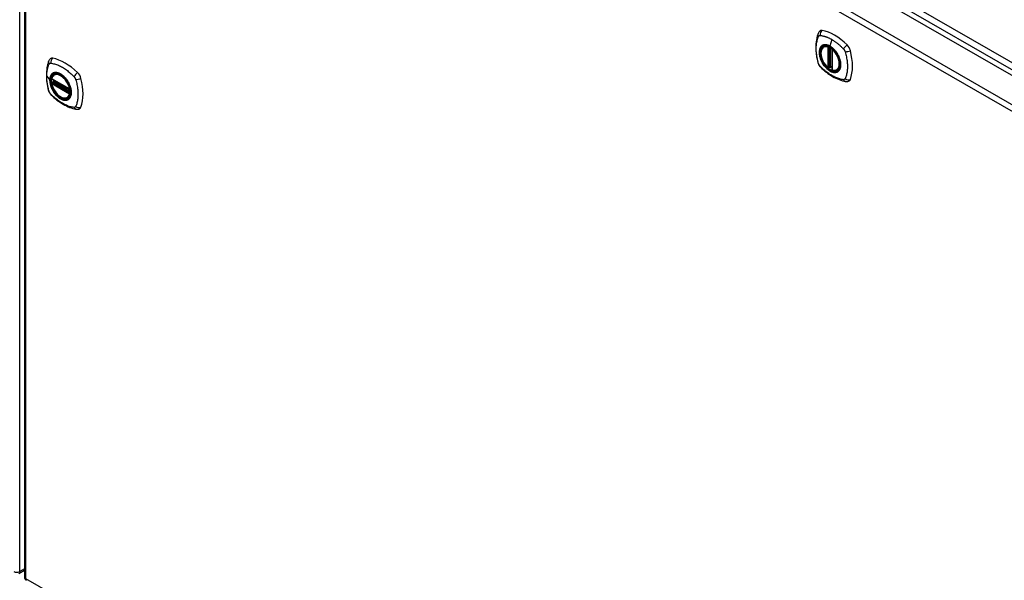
# Model space of a CAD drawing. Header units: inches. Extents: x 480.8 to 565, y 188.3 to 262.2.
# Tile 6 of 9: x 518.9 to 542, y 210.2 to 223.3. Entities that reach past the tile are written whole.
import ezdxf

# ---------------------------------------------------------------- set-up
doc = ezdxf.new("R2010")
doc.units = ezdxf.units.IN
doc.header["$MEASUREMENT"] = 0
doc.layers.add('Visible Edges(ANSI)', color=7, linetype='Continuous', lineweight=25)
doc.layers.add('Visible Tangent Edges(ANSI)', color=7, linetype='Continuous', lineweight=25)

msp = doc.modelspace()

# ---------------------------------------------------------------- linework, layer by layer
at = {"layer": 'Visible Edges(ANSI)'}
for p, q in [((519.711, 234.937), (557.615, 213.053)), ((519.021, 234.515), (519.021, 210.249)), ((537.737, 222.659), (537.748, 222.665)), ((537.932, 222.598), (537.932, 222.12)), ((519.722, 222.009), (519.732, 222.015)), ((537.863, 222.176), (537.849, 222.168)), ((537.878, 222.173), (537.876, 222.175)), ((537.932, 222.196), (537.891, 222.172)), ((538.05, 222.117), (538.061, 222.123)), ((519.666, 221.905), (520.079, 221.666)), ((519.666, 221.81), (519.679, 221.818)), ((519.685, 221.829), (519.685, 221.832)), ((519.69, 221.843), (519.731, 221.867)), ((520.035, 221.467), (520.045, 221.473)), ((518.89, 210.324), (519.021, 210.4))]:
    msp.add_line(p, q, dxfattribs=at)
at = {"layer": 'Visible Edges(ANSI)', "flags": 128}
for points in [[(537.604, 222.968), (537.596, 222.947), (537.59, 222.928), (537.584, 222.909), (537.579, 222.89), (537.575, 222.872), (537.571, 222.852), (537.564, 222.812), (537.558, 222.771), (537.554, 222.73), (537.552, 222.688), (537.551, 222.645), (537.552, 222.601), (537.554, 222.557), (537.558, 222.513), (537.563, 222.468), (537.57, 222.423), (537.579, 222.377), (537.588, 222.331), (537.594, 222.308), (537.597, 222.297), (537.6, 222.283)], [(537.642, 223.025), (537.629, 223.011), (537.618, 222.997), (537.61, 222.983), (537.604, 222.968)], [(537.836, 222.169), (537.822, 222.182), (537.808, 222.195), (537.795, 222.209), (537.782, 222.224), (537.77, 222.24), (537.758, 222.256), (537.746, 222.273), (537.736, 222.29), (537.726, 222.308), (537.716, 222.326), (537.708, 222.344), (537.7, 222.363), (537.693, 222.382), (537.687, 222.4), (537.682, 222.419), (537.677, 222.437), (537.674, 222.456), (537.671, 222.474), (537.67, 222.491), (537.669, 222.509), (537.669, 222.525), (537.671, 222.542), (537.673, 222.557), (537.676, 222.572), (537.681, 222.586), (537.686, 222.6), (537.692, 222.612), (537.699, 222.624), (537.707, 222.634), (537.717, 222.644), (537.726, 222.652), (537.737, 222.659)], [(537.99, 222.579), (538.009, 222.557), (538.026, 222.533), (538.043, 222.508), (538.059, 222.483), (538.073, 222.457), (538.086, 222.43), (538.097, 222.403), (538.107, 222.376)], [(519.588, 222.318), (519.581, 222.297), (519.574, 222.277), (519.569, 222.259), (519.564, 222.24), (519.56, 222.222), (519.556, 222.202), (519.548, 222.162), (519.543, 222.122), (519.539, 222.08), (519.536, 222.038), (519.535, 221.995), (519.536, 221.951), (519.539, 221.907), (519.542, 221.863), (519.548, 221.818), (519.555, 221.773), (519.563, 221.727), (519.573, 221.681), (519.578, 221.658), (519.581, 221.646), (519.585, 221.633)], [(519.626, 222.375), (519.613, 222.361), (519.603, 222.347), (519.595, 222.332), (519.588, 222.318)], [(537.6, 222.283), (537.605, 222.269), (537.61, 222.256), (537.616, 222.243), (537.622, 222.231), (537.63, 222.219), (537.638, 222.208), (537.646, 222.197), (537.656, 222.187)], [(519.66, 221.918), (519.664, 221.933), (519.669, 221.947), (519.676, 221.96), (519.683, 221.972), (519.691, 221.983), (519.701, 221.993), (519.711, 222.002), (519.722, 222.009)], [(537.656, 222.187), (537.666, 222.177), (537.675, 222.167), (537.693, 222.151), (537.727, 222.12), (537.762, 222.09), (537.798, 222.062), (537.834, 222.034), (537.871, 222.009), (537.908, 221.985), (537.945, 221.962), (537.983, 221.942), (538.02, 221.923), (538.058, 221.905), (538.096, 221.89), (538.135, 221.876), (538.173, 221.864), (538.211, 221.855), (538.23, 221.85), (538.24, 221.848), (538.251, 221.846)], [(537.876, 222.175), (537.874, 222.176), (537.87, 222.177), (537.866, 222.177), (537.863, 222.176)], [(538.05, 222.117), (538.038, 222.111), (538.026, 222.106), (538.013, 222.103), (537.999, 222.102), (537.985, 222.101), (537.97, 222.102), (537.956, 222.105), (537.941, 222.109)], [(520.035, 221.467), (520.023, 221.461), (520.011, 221.457), (519.999, 221.453), (519.985, 221.452), (519.972, 221.451), (519.958, 221.452), (519.944, 221.454), (519.929, 221.457), (519.915, 221.462), (519.9, 221.468), (519.885, 221.475), (519.871, 221.483), (519.856, 221.492), (519.841, 221.502), (519.827, 221.513), (519.813, 221.526), (519.799, 221.539), (519.786, 221.552), (519.773, 221.567), (519.76, 221.582), (519.748, 221.598), (519.736, 221.615), (519.725, 221.632), (519.715, 221.65), (519.705, 221.668), (519.696, 221.686), (519.688, 221.704), (519.681, 221.723), (519.674, 221.742), (519.669, 221.76), (519.664, 221.779), (519.66, 221.797)], [(519.679, 221.818), (519.682, 221.82), (519.684, 221.823), (519.685, 221.826), (519.685, 221.829)], [(519.975, 221.929), (519.993, 221.907), (520.011, 221.883), (520.028, 221.858), (520.043, 221.833), (520.058, 221.807), (520.071, 221.78), (520.082, 221.753), (520.092, 221.726)], [(538.251, 221.846), (538.267, 221.845), (538.283, 221.845), (538.301, 221.847), (538.319, 221.851)], [(519.585, 221.633), (519.589, 221.619), (519.595, 221.606), (519.6, 221.593), (519.607, 221.581), (519.614, 221.569), (519.622, 221.558), (519.631, 221.547), (519.641, 221.536)], [(519.641, 221.536), (519.651, 221.526), (519.66, 221.517), (519.677, 221.501), (519.711, 221.47), (519.747, 221.44), (519.783, 221.411), (519.819, 221.384), (519.855, 221.359), (519.892, 221.335), (519.93, 221.312), (519.967, 221.291), (520.005, 221.272), (520.043, 221.255), (520.081, 221.24), (520.119, 221.226), (520.158, 221.214), (520.196, 221.204), (520.215, 221.2), (520.225, 221.198), (520.236, 221.196)], [(520.236, 221.196), (520.251, 221.195), (520.268, 221.195), (520.286, 221.197), (520.304, 221.201)]]:
    msp.add_lwpolyline(points, dxfattribs=at)
at = {"layer": 'Visible Edges(ANSI)'}
for centre, radius, start, end in [((537.944, 222.598), 0.0118, 137.3656, 180), ((537.844, 222.178), 0.0118, 229.389, 300), ((537.885, 222.183), 0.0118, 232.1717, 300), ((537.944, 222.12), 0.0118, 180, 253.4446), ((519.671, 221.915), 0.0118, 166.5554, 240), ((519.671, 221.799), 0.0118, 120, 190.611), ((519.696, 221.833), 0.0118, 120, 187.8283), ((520.085, 221.676), 0.0118, 240, 282.6344), ((519.12, 210.249), 0.099, 180, 240)]:
    msp.add_arc(centre, radius, start, end, dxfattribs=at)
for centre, major_axis, start_param, end_param in [((537.741, 222.879), (-0.089, 0.153), 5.825423, 6.408181), ((537.991, 221.882), (-0.64, 1.108), 5.170151, 5.825423), ((537.887, 222.384), (0.157, -0.273), 2.363977, 7.060801), ((538.242, 222.589), (0.089, -0.153), 1.113034, 2.028558), ((537.504, 222.726), (-0.64, 1.108), 3.599355, 4.254627), ((519.725, 222.229), (-0.089, 0.153), 5.825423, 6.408181), ((519.976, 221.232), (-0.64, 1.108), 5.170151, 5.825423), ((519.871, 221.734), (0.157, -0.273), 2.363977, 7.060801), ((520.227, 221.939), (0.089, -0.153), 1.113034, 2.028558), ((519.489, 222.075), (-0.64, 1.108), 3.599355, 4.254627), ((538.242, 222.01), (0.089, -0.153), 6.158189, 6.740947), ((520.227, 221.36), (0.089, -0.153), 6.158189, 6.740947)]:
    msp.add_ellipse(centre, major_axis=major_axis, ratio=0.57735, start_param=start_param, end_param=end_param, dxfattribs=at)
for centre, major_axis in [((537.883, 222.382), (-0.16, 0.277)), ((519.868, 221.732), (0.16, -0.277))]:
    msp.add_ellipse(centre, major_axis=major_axis, ratio=0.57735, dxfattribs=at)
at = {"layer": 'Visible Tangent Edges(ANSI)'}
for p, q in [((557.886, 213.194), (519.842, 235.159)), ((519.772, 235.038), (557.816, 213.073)), ((518.911, 210.37), (518.911, 234.636)), ((556.955, 212.591), (519.05, 234.475)), ((519.05, 234.475), (519.05, 210.208)), ((519.12, 234.596), (557.025, 212.712)), ((537.926, 222.828), (537.882, 222.673)), ((537.835, 222.651), (537.835, 222.173)), ((537.852, 222.651), (537.859, 222.655)), ((537.852, 222.173), (537.852, 222.651)), ((537.863, 222.653), (537.863, 222.18)), ((537.878, 222.18), (537.878, 222.646)), ((537.894, 222.178), (537.894, 222.637)), ((537.936, 222.115), (537.936, 222.593)), ((537.863, 222.18), (537.852, 222.173)), ((537.932, 222.2), (537.894, 222.178)), ((519.545, 221.967), (519.614, 221.877)), ((520.077, 221.671), (519.663, 221.91)), ((519.663, 221.795), (520.077, 221.556)), ((519.671, 221.809), (519.683, 221.816)), ((520.085, 221.57), (519.671, 221.809)), ((519.683, 221.816), (520.093, 221.579)), ((520.094, 221.596), (519.691, 221.828)), ((519.696, 221.843), (519.735, 221.865)), ((520.094, 221.613), (519.696, 221.843)), ((520.092, 221.574), (520.085, 221.57)), ((519.021, 210.433), (518.911, 210.37)), ((519.05, 210.208), (556.955, 188.324))]:
    msp.add_line(p, q, dxfattribs=at)
at = {"layer": 'Visible Tangent Edges(ANSI)', "flags": 128}
for points in [[(537.629, 222.919), (537.63, 222.919), (537.631, 222.92), (537.631, 222.92), (537.632, 222.921), (537.633, 222.921), (537.634, 222.921), (537.635, 222.922), (537.635, 222.922), (537.636, 222.922), (537.637, 222.922), (537.638, 222.923), (537.639, 222.923), (537.64, 222.923), (537.641, 222.923), (537.642, 222.923), (537.643, 222.923), (537.643, 222.924), (537.644, 222.924), (537.645, 222.924), (537.646, 222.924), (537.647, 222.924), (537.648, 222.924), (537.649, 222.924), (537.65, 222.924)], [(537.65, 222.924), (537.663, 222.923), (537.674, 222.921), (537.685, 222.92), (537.696, 222.917), (537.707, 222.915), (537.718, 222.913), (537.73, 222.91), (537.741, 222.907), (537.752, 222.904), (537.764, 222.9), (537.775, 222.896), (537.787, 222.893), (537.798, 222.889), (537.81, 222.884), (537.821, 222.88), (537.833, 222.875), (537.844, 222.87), (537.856, 222.865), (537.868, 222.859), (537.879, 222.854), (537.891, 222.848), (537.903, 222.841), (537.914, 222.835), (537.926, 222.828)], [(537.614, 222.268), (537.604, 222.301), (537.597, 222.331), (537.59, 222.361), (537.584, 222.39), (537.579, 222.419), (537.574, 222.449), (537.57, 222.478), (537.567, 222.506), (537.564, 222.535), (537.562, 222.563), (537.561, 222.59), (537.561, 222.617), (537.561, 222.644), (537.562, 222.67), (537.564, 222.696), (537.567, 222.721), (537.57, 222.746), (537.574, 222.77), (537.579, 222.793), (537.584, 222.816), (537.59, 222.838), (537.597, 222.86), (537.604, 222.881), (537.614, 222.903)], [(537.614, 222.903), (537.614, 222.904), (537.615, 222.905), (537.615, 222.905), (537.616, 222.906), (537.616, 222.907), (537.617, 222.908), (537.618, 222.909), (537.618, 222.909), (537.619, 222.91), (537.619, 222.911), (537.62, 222.911), (537.621, 222.912), (537.621, 222.913), (537.622, 222.913), (537.622, 222.914), (537.623, 222.915), (537.624, 222.915), (537.625, 222.916), (537.625, 222.916), (537.626, 222.917), (537.627, 222.917), (537.627, 222.918), (537.628, 222.918), (537.629, 222.919)], [(538.107, 222.376), (538.125, 222.307), (538.132, 222.242), (538.127, 222.183), (538.11, 222.134), (538.084, 222.096), (538.048, 222.071), (538.005, 222.06), (537.955, 222.064), (537.903, 222.083), (537.849, 222.116), (537.797, 222.16), (537.749, 222.215), (537.707, 222.277), (537.674, 222.345), (537.65, 222.414), (537.636, 222.481), (537.634, 222.544), (537.643, 222.6), (537.664, 222.645), (537.694, 222.678), (537.733, 222.698), (537.779, 222.703), (537.829, 222.693), (537.883, 222.669)], [(537.721, 222.698), (537.719, 222.698), (537.718, 222.697), (537.716, 222.696), (537.715, 222.696), (537.714, 222.695), (537.712, 222.694), (537.711, 222.694), (537.709, 222.693), (537.708, 222.692), (537.706, 222.691), (537.705, 222.691), (537.704, 222.69), (537.702, 222.689), (537.701, 222.688), (537.699, 222.687), (537.698, 222.687), (537.697, 222.686), (537.695, 222.685), (537.694, 222.684), (537.693, 222.683), (537.691, 222.682), (537.69, 222.681), (537.689, 222.68), (537.688, 222.679)], [(537.882, 222.673), (537.875, 222.677), (537.868, 222.681), (537.86, 222.684), (537.853, 222.687), (537.846, 222.69), (537.839, 222.693), (537.831, 222.696), (537.824, 222.698), (537.817, 222.7), (537.81, 222.702), (537.803, 222.703), (537.796, 222.705), (537.79, 222.706), (537.783, 222.706), (537.776, 222.707), (537.77, 222.707), (537.763, 222.707), (537.757, 222.706), (537.751, 222.706), (537.744, 222.705), (537.738, 222.703), (537.732, 222.702), (537.727, 222.7), (537.721, 222.698)], [(537.926, 222.828), (537.938, 222.822), (537.949, 222.814), (537.961, 222.807), (537.973, 222.8), (537.984, 222.792), (537.996, 222.784), (538.007, 222.776), (538.019, 222.767), (538.03, 222.759), (538.042, 222.75), (538.053, 222.741), (538.065, 222.732), (538.076, 222.723), (538.087, 222.713), (538.099, 222.704), (538.11, 222.694), (538.121, 222.684), (538.132, 222.674), (538.143, 222.663), (538.154, 222.653), (538.165, 222.642), (538.176, 222.632), (538.187, 222.621), (538.2, 222.607)], [(537.688, 222.679), (537.679, 222.671), (537.671, 222.662), (537.663, 222.652), (537.656, 222.641), (537.65, 222.629), (537.645, 222.617), (537.64, 222.604), (537.636, 222.59), (537.634, 222.575), (537.631, 222.56), (537.63, 222.543), (537.63, 222.527), (537.63, 222.51), (537.631, 222.492), (537.634, 222.474), (537.637, 222.456), (537.64, 222.438), (537.645, 222.419), (537.65, 222.4), (537.656, 222.382), (537.663, 222.363), (537.671, 222.344), (537.679, 222.326), (537.688, 222.307)], [(538.043, 222.512), (538.037, 222.521), (538.031, 222.529), (538.025, 222.538), (538.019, 222.546), (538.013, 222.554), (538.007, 222.562), (538.001, 222.57), (537.994, 222.577), (537.988, 222.585), (537.981, 222.592), (537.974, 222.599), (537.968, 222.606), (537.961, 222.613), (537.954, 222.619), (537.947, 222.625), (537.94, 222.632), (537.933, 222.637), (537.926, 222.643), (537.918, 222.649), (537.911, 222.654), (537.904, 222.659), (537.897, 222.664), (537.889, 222.668), (537.882, 222.673)], [(537.883, 222.669), (537.887, 222.666), (537.892, 222.664), (537.896, 222.661), (537.901, 222.658), (537.906, 222.654), (537.91, 222.651), (537.915, 222.648), (537.919, 222.645), (537.924, 222.641), (537.929, 222.638), (537.933, 222.634), (537.938, 222.63), (537.942, 222.626), (537.947, 222.622), (537.951, 222.618), (537.956, 222.614), (537.96, 222.61), (537.964, 222.606), (537.969, 222.602), (537.973, 222.597), (537.977, 222.593), (537.981, 222.588), (537.986, 222.584), (537.99, 222.579)], [(538.076, 222.455), (538.075, 222.457), (538.074, 222.46), (538.072, 222.462), (538.071, 222.465), (538.07, 222.467), (538.068, 222.469), (538.067, 222.472), (538.066, 222.474), (538.064, 222.477), (538.063, 222.479), (538.062, 222.482), (538.06, 222.484), (538.059, 222.486), (538.057, 222.489), (538.056, 222.491), (538.055, 222.494), (538.053, 222.496), (538.052, 222.498), (538.05, 222.501), (538.049, 222.503), (538.047, 222.505), (538.046, 222.508), (538.044, 222.51), (538.043, 222.512)], [(538.2, 222.607), (538.202, 222.604), (538.204, 222.602), (538.206, 222.6), (538.207, 222.597), (538.209, 222.595), (538.211, 222.592), (538.213, 222.59), (538.215, 222.587), (538.216, 222.585), (538.218, 222.582), (538.22, 222.58), (538.221, 222.577), (538.223, 222.574), (538.224, 222.572), (538.226, 222.569), (538.227, 222.566), (538.228, 222.563), (538.23, 222.561), (538.231, 222.558), (538.232, 222.555), (538.233, 222.552), (538.234, 222.549), (538.235, 222.546), (538.236, 222.544)], [(538.236, 222.544), (538.246, 222.511), (538.253, 222.481), (538.26, 222.452), (538.267, 222.422), (538.272, 222.393), (538.277, 222.364), (538.281, 222.335), (538.285, 222.306), (538.288, 222.278), (538.29, 222.25), (538.291, 222.223), (538.291, 222.196), (538.291, 222.169), (538.29, 222.143), (538.288, 222.117), (538.285, 222.091), (538.281, 222.067), (538.277, 222.043), (538.272, 222.019), (538.267, 221.996), (538.26, 221.974), (538.253, 221.952), (538.246, 221.931), (538.236, 221.909)], [(519.545, 221.967), (519.546, 221.981), (519.546, 221.994), (519.546, 222.007), (519.547, 222.02), (519.548, 222.033), (519.549, 222.046), (519.55, 222.059), (519.551, 222.071), (519.553, 222.084), (519.555, 222.096), (519.557, 222.108), (519.559, 222.12), (519.561, 222.132), (519.563, 222.143), (519.566, 222.155), (519.569, 222.166), (519.572, 222.177), (519.575, 222.188), (519.578, 222.199), (519.582, 222.21), (519.585, 222.221), (519.589, 222.231), (519.593, 222.241), (519.599, 222.253)], [(519.599, 222.253), (519.6, 222.254), (519.601, 222.256), (519.602, 222.258), (519.603, 222.259), (519.604, 222.261), (519.605, 222.262), (519.607, 222.263), (519.608, 222.265), (519.609, 222.266), (519.611, 222.267), (519.612, 222.268), (519.614, 222.269), (519.615, 222.27), (519.617, 222.27), (519.618, 222.271), (519.62, 222.272), (519.622, 222.272), (519.624, 222.273), (519.625, 222.273), (519.627, 222.273), (519.629, 222.274), (519.631, 222.274), (519.633, 222.274), (519.635, 222.274)], [(519.635, 222.274), (519.659, 222.271), (519.681, 222.267), (519.703, 222.262), (519.726, 222.257), (519.748, 222.25), (519.771, 222.242), (519.794, 222.234), (519.818, 222.225), (519.841, 222.214), (519.864, 222.203), (519.887, 222.191), (519.911, 222.178), (519.934, 222.164), (519.957, 222.149), (519.981, 222.134), (520.004, 222.117), (520.027, 222.1), (520.049, 222.082), (520.072, 222.063), (520.095, 222.044), (520.117, 222.023), (520.139, 222.003), (520.161, 221.981), (520.184, 221.956)], [(537.65, 222.205), (537.648, 222.208), (537.646, 222.21), (537.644, 222.212), (537.643, 222.215), (537.641, 222.217), (537.639, 222.22), (537.637, 222.222), (537.635, 222.225), (537.634, 222.227), (537.632, 222.23), (537.631, 222.232), (537.629, 222.235), (537.627, 222.238), (537.626, 222.24), (537.625, 222.243), (537.623, 222.246), (537.622, 222.249), (537.621, 222.251), (537.619, 222.254), (537.618, 222.257), (537.617, 222.26), (537.616, 222.263), (537.615, 222.265), (537.614, 222.268)], [(537.688, 222.307), (537.689, 222.305), (537.69, 222.302), (537.691, 222.3), (537.693, 222.298), (537.694, 222.295), (537.695, 222.293), (537.697, 222.29), (537.698, 222.288), (537.699, 222.285), (537.701, 222.283), (537.702, 222.281), (537.704, 222.278), (537.705, 222.276), (537.706, 222.273), (537.708, 222.271), (537.709, 222.269), (537.711, 222.266), (537.712, 222.264), (537.714, 222.261), (537.715, 222.259), (537.716, 222.257), (537.718, 222.254), (537.719, 222.252), (537.721, 222.25)], [(537.721, 222.25), (537.732, 222.233), (537.744, 222.216), (537.757, 222.201), (537.77, 222.185), (537.783, 222.17), (537.797, 222.156), (537.81, 222.143), (537.824, 222.131), (537.839, 222.119), (537.853, 222.109), (537.868, 222.099), (537.882, 222.09), (537.897, 222.082), (537.911, 222.075), (537.926, 222.069), (537.94, 222.064), (537.954, 222.06), (537.968, 222.058), (537.981, 222.056), (537.994, 222.055), (538.007, 222.056), (538.02, 222.058), (538.031, 222.06), (538.043, 222.064)], [(538.076, 222.083), (538.085, 222.091), (538.093, 222.1), (538.101, 222.11), (538.108, 222.121), (538.114, 222.133), (538.119, 222.145), (538.124, 222.159), (538.128, 222.173), (538.131, 222.187), (538.133, 222.203), (538.134, 222.219), (538.134, 222.236), (538.134, 222.253), (538.133, 222.27), (538.131, 222.288), (538.128, 222.306), (538.124, 222.325), (538.119, 222.343), (538.114, 222.362), (538.108, 222.381), (538.101, 222.399), (538.093, 222.418), (538.085, 222.437), (538.076, 222.455)], [(519.672, 222.029), (519.668, 222.025), (519.663, 222.021), (519.659, 222.016), (519.655, 222.012), (519.651, 222.007), (519.648, 222.002), (519.644, 221.997), (519.641, 221.991), (519.638, 221.985), (519.635, 221.979), (519.632, 221.973), (519.629, 221.967), (519.627, 221.96), (519.625, 221.954), (519.623, 221.947), (519.621, 221.94), (519.62, 221.932), (519.618, 221.925), (519.617, 221.917), (519.616, 221.909), (519.615, 221.901), (519.615, 221.893), (519.615, 221.885), (519.614, 221.877)], [(519.618, 221.875), (519.619, 221.899), (519.622, 221.921), (519.626, 221.942), (519.632, 221.962), (519.64, 221.98), (519.649, 221.996), (519.66, 222.011), (519.672, 222.023), (519.686, 222.033), (519.701, 222.042), (519.717, 222.048), (519.734, 222.051), (519.752, 222.053), (519.771, 222.052), (519.791, 222.049), (519.811, 222.044), (519.832, 222.036), (519.853, 222.027), (519.874, 222.015), (519.894, 222.001), (519.915, 221.986), (519.935, 221.969), (519.955, 221.95), (519.974, 221.929)], [(519.706, 222.048), (519.704, 222.047), (519.703, 222.047), (519.701, 222.046), (519.7, 222.046), (519.698, 222.045), (519.697, 222.044), (519.695, 222.044), (519.694, 222.043), (519.692, 222.042), (519.691, 222.041), (519.69, 222.041), (519.688, 222.04), (519.687, 222.039), (519.685, 222.038), (519.684, 222.037), (519.683, 222.036), (519.681, 222.036), (519.68, 222.035), (519.679, 222.034), (519.677, 222.033), (519.676, 222.032), (519.675, 222.031), (519.674, 222.03), (519.672, 222.029)], [(520.027, 221.862), (520.016, 221.879), (520.004, 221.896), (519.992, 221.912), (519.979, 221.927), (519.966, 221.942), (519.952, 221.956), (519.938, 221.969), (519.924, 221.981), (519.91, 221.993), (519.896, 222.004), (519.881, 222.014), (519.867, 222.022), (519.852, 222.03), (519.838, 222.037), (519.823, 222.043), (519.809, 222.048), (519.795, 222.052), (519.781, 222.055), (519.767, 222.056), (519.754, 222.057), (519.741, 222.056), (519.729, 222.055), (519.717, 222.052), (519.706, 222.048)], [(538.2, 221.888), (538.176, 221.891), (538.154, 221.895), (538.132, 221.9), (538.11, 221.906), (538.087, 221.912), (538.065, 221.92), (538.042, 221.929), (538.019, 221.938), (537.996, 221.948), (537.973, 221.96), (537.95, 221.972), (537.926, 221.985), (537.903, 221.999), (537.879, 222.013), (537.856, 222.029), (537.833, 222.045), (537.81, 222.063), (537.787, 222.081), (537.764, 222.099), (537.741, 222.119), (537.718, 222.139), (537.696, 222.159), (537.674, 222.181), (537.65, 222.205)], [(537.863, 222.18), (537.863, 222.18), (537.863, 222.18), (537.863, 222.179), (537.863, 222.179), (537.863, 222.179), (537.863, 222.179), (537.863, 222.179), (537.863, 222.179), (537.863, 222.179), (537.863, 222.179), (537.863, 222.179), (537.863, 222.179), (537.863, 222.179), (537.863, 222.179), (537.863, 222.179), (537.863, 222.179), (537.863, 222.179), (537.863, 222.178), (537.863, 222.178), (537.863, 222.178), (537.863, 222.178), (537.863, 222.178), (537.863, 222.178), (537.863, 222.178)], [(537.863, 222.178), (537.863, 222.178), (537.863, 222.178), (537.863, 222.177), (537.863, 222.177), (537.863, 222.177), (537.863, 222.177), (537.863, 222.177), (537.863, 222.177), (537.863, 222.177), (537.863, 222.176), (537.863, 222.176), (537.863, 222.176), (537.863, 222.176), (537.863, 222.176), (537.863, 222.176), (537.863, 222.176), (537.863, 222.176), (537.863, 222.176), (537.863, 222.176), (537.863, 222.176), (537.863, 222.176), (537.863, 222.176), (537.863, 222.176), (537.863, 222.176)], [(537.863, 222.176), (537.863, 222.176), (537.863, 222.176), (537.863, 222.176), (537.863, 222.176), (537.863, 222.176), (537.863, 222.176), (537.863, 222.176), (537.863, 222.176), (537.863, 222.176), (537.863, 222.176), (537.863, 222.176), (537.863, 222.176), (537.863, 222.176), (537.863, 222.176), (537.863, 222.176), (537.863, 222.176), (537.863, 222.176), (537.863, 222.176), (537.863, 222.176), (537.863, 222.176), (537.863, 222.176), (537.863, 222.176), (537.863, 222.176), (537.863, 222.176)], [(537.876, 222.175), (537.876, 222.175), (537.876, 222.175), (537.876, 222.175), (537.876, 222.175), (537.876, 222.175), (537.876, 222.175), (537.877, 222.175), (537.877, 222.174), (537.877, 222.174), (537.877, 222.174), (537.877, 222.174), (537.877, 222.174), (537.877, 222.174), (537.877, 222.174), (537.877, 222.174), (537.877, 222.174), (537.877, 222.174), (537.877, 222.174), (537.877, 222.174), (537.877, 222.174), (537.877, 222.174), (537.877, 222.174), (537.877, 222.174), (537.877, 222.174)], [(537.877, 222.174), (537.877, 222.174), (537.877, 222.174), (537.877, 222.174), (537.878, 222.174), (537.878, 222.174), (537.878, 222.174), (537.878, 222.175), (537.878, 222.175), (537.878, 222.175), (537.878, 222.175), (537.878, 222.175), (537.878, 222.175), (537.878, 222.175), (537.878, 222.175), (537.878, 222.176), (537.878, 222.176), (537.878, 222.176), (537.878, 222.176), (537.878, 222.176), (537.878, 222.176), (537.878, 222.177), (537.878, 222.177), (537.878, 222.177), (537.878, 222.177)], [(537.878, 222.177), (537.878, 222.177), (537.878, 222.177), (537.878, 222.178), (537.878, 222.178), (537.878, 222.178), (537.878, 222.178), (537.878, 222.178), (537.878, 222.178), (537.878, 222.178), (537.878, 222.178), (537.878, 222.179), (537.878, 222.179), (537.878, 222.179), (537.878, 222.179), (537.878, 222.179), (537.878, 222.179), (537.878, 222.179), (537.878, 222.18), (537.878, 222.18), (537.878, 222.18), (537.878, 222.18), (537.878, 222.18), (537.878, 222.18), (537.878, 222.18)], [(538.043, 222.064), (538.044, 222.065), (538.046, 222.065), (538.047, 222.066), (538.049, 222.066), (538.05, 222.067), (538.052, 222.068), (538.053, 222.068), (538.055, 222.069), (538.056, 222.07), (538.057, 222.071), (538.059, 222.071), (538.06, 222.072), (538.062, 222.073), (538.063, 222.074), (538.064, 222.075), (538.066, 222.076), (538.067, 222.076), (538.068, 222.077), (538.07, 222.078), (538.071, 222.079), (538.072, 222.08), (538.074, 222.081), (538.075, 222.082), (538.076, 222.083)], [(519.599, 221.618), (519.593, 221.636), (519.589, 221.651), (519.585, 221.666), (519.582, 221.681), (519.578, 221.696), (519.575, 221.711), (519.572, 221.725), (519.569, 221.74), (519.566, 221.755), (519.563, 221.769), (519.561, 221.784), (519.559, 221.799), (519.557, 221.813), (519.555, 221.828), (519.553, 221.842), (519.551, 221.856), (519.55, 221.87), (519.549, 221.885), (519.548, 221.899), (519.547, 221.913), (519.546, 221.926), (519.546, 221.94), (519.546, 221.954), (519.545, 221.967)], [(519.614, 221.877), (519.615, 221.868), (519.615, 221.86), (519.615, 221.851), (519.616, 221.842), (519.617, 221.833), (519.618, 221.824), (519.62, 221.815), (519.621, 221.806), (519.623, 221.797), (519.625, 221.788), (519.627, 221.779), (519.629, 221.769), (519.632, 221.76), (519.635, 221.751), (519.638, 221.741), (519.641, 221.732), (519.644, 221.722), (519.648, 221.713), (519.651, 221.704), (519.655, 221.694), (519.659, 221.685), (519.663, 221.676), (519.668, 221.666), (519.672, 221.657)], [(520.092, 221.726), (520.105, 221.678), (520.114, 221.631), (520.116, 221.587), (520.113, 221.545), (520.105, 221.508), (520.091, 221.476), (520.072, 221.45), (520.049, 221.43), (520.022, 221.416), (519.991, 221.41), (519.958, 221.411), (519.922, 221.419), (519.885, 221.434), (519.848, 221.456), (519.811, 221.483), (519.776, 221.517), (519.742, 221.555), (519.711, 221.597), (519.684, 221.641), (519.661, 221.688), (519.643, 221.736), (519.629, 221.784), (519.621, 221.831), (519.618, 221.875)], [(519.679, 221.818), (519.679, 221.818), (519.679, 221.818), (519.679, 221.818), (519.679, 221.818), (519.679, 221.818), (519.679, 221.817), (519.679, 221.817), (519.679, 221.817), (519.679, 221.817), (519.679, 221.817), (519.679, 221.817), (519.679, 221.817), (519.679, 221.817), (519.679, 221.817), (519.679, 221.817), (519.679, 221.817), (519.679, 221.817), (519.679, 221.817), (519.679, 221.817), (519.679, 221.817), (519.679, 221.817), (519.679, 221.817), (519.679, 221.817), (519.679, 221.817)], [(519.679, 221.817), (519.679, 221.817), (519.679, 221.817), (519.679, 221.817), (519.679, 221.817), (519.679, 221.817), (519.679, 221.817), (519.679, 221.817), (519.679, 221.817), (519.679, 221.817), (519.679, 221.817), (519.679, 221.817), (519.68, 221.817), (519.68, 221.817), (519.68, 221.817), (519.68, 221.817), (519.68, 221.817), (519.68, 221.817), (519.68, 221.817), (519.68, 221.817), (519.681, 221.816), (519.681, 221.816), (519.681, 221.816), (519.681, 221.816), (519.681, 221.816)], [(519.681, 221.816), (519.681, 221.816), (519.681, 221.816), (519.682, 221.816), (519.682, 221.816), (519.682, 221.816), (519.682, 221.816), (519.682, 221.816), (519.682, 221.816), (519.682, 221.816), (519.682, 221.816), (519.682, 221.816), (519.682, 221.816), (519.682, 221.816), (519.682, 221.816), (519.682, 221.816), (519.682, 221.816), (519.682, 221.816), (519.682, 221.816), (519.683, 221.816), (519.683, 221.816), (519.683, 221.816), (519.683, 221.816), (519.683, 221.816), (519.683, 221.816)], [(519.685, 221.831), (519.685, 221.831), (519.685, 221.83), (519.685, 221.83), (519.685, 221.83), (519.685, 221.83), (519.685, 221.83), (519.685, 221.83), (519.685, 221.83), (519.685, 221.83), (519.685, 221.83), (519.685, 221.83), (519.685, 221.83), (519.685, 221.83), (519.685, 221.83), (519.685, 221.83), (519.685, 221.83), (519.685, 221.83), (519.685, 221.83), (519.685, 221.829), (519.685, 221.829), (519.685, 221.829), (519.685, 221.829), (519.685, 221.829), (519.685, 221.829)], [(519.688, 221.83), (519.688, 221.83), (519.688, 221.83), (519.688, 221.83), (519.687, 221.83), (519.687, 221.83), (519.687, 221.83), (519.687, 221.83), (519.687, 221.83), (519.687, 221.83), (519.686, 221.83), (519.686, 221.83), (519.686, 221.83), (519.686, 221.83), (519.686, 221.831), (519.686, 221.831), (519.686, 221.831), (519.686, 221.831), (519.685, 221.831), (519.685, 221.831), (519.685, 221.831), (519.685, 221.831), (519.685, 221.831), (519.685, 221.831), (519.685, 221.831)], [(519.691, 221.828), (519.691, 221.828), (519.691, 221.829), (519.691, 221.829), (519.691, 221.829), (519.69, 221.829), (519.69, 221.829), (519.69, 221.829), (519.69, 221.829), (519.69, 221.829), (519.69, 221.829), (519.69, 221.829), (519.69, 221.829), (519.689, 221.829), (519.689, 221.829), (519.689, 221.829), (519.689, 221.829), (519.689, 221.829), (519.689, 221.83), (519.689, 221.83), (519.689, 221.83), (519.688, 221.83), (519.688, 221.83), (519.688, 221.83), (519.688, 221.83)], [(520.061, 221.805), (520.059, 221.807), (520.058, 221.81), (520.057, 221.812), (520.056, 221.814), (520.054, 221.817), (520.053, 221.819), (520.052, 221.822), (520.05, 221.824), (520.049, 221.827), (520.048, 221.829), (520.046, 221.831), (520.045, 221.834), (520.043, 221.836), (520.042, 221.839), (520.041, 221.841), (520.039, 221.843), (520.038, 221.846), (520.036, 221.848), (520.035, 221.851), (520.033, 221.853), (520.032, 221.855), (520.03, 221.858), (520.029, 221.86), (520.027, 221.862)], [(520.061, 221.433), (520.07, 221.441), (520.078, 221.45), (520.086, 221.46), (520.093, 221.471), (520.099, 221.483), (520.104, 221.495), (520.109, 221.509), (520.112, 221.523), (520.115, 221.537), (520.117, 221.553), (520.119, 221.569), (520.119, 221.586), (520.119, 221.603), (520.117, 221.62), (520.115, 221.638), (520.112, 221.656), (520.109, 221.674), (520.104, 221.693), (520.099, 221.712), (520.092, 221.731), (520.086, 221.749), (520.078, 221.768), (520.07, 221.786), (520.061, 221.805)], [(520.184, 221.956), (520.186, 221.954), (520.188, 221.952), (520.19, 221.95), (520.192, 221.947), (520.194, 221.945), (520.196, 221.942), (520.198, 221.94), (520.199, 221.937), (520.201, 221.935), (520.203, 221.932), (520.204, 221.93), (520.206, 221.927), (520.207, 221.924), (520.209, 221.922), (520.21, 221.919), (520.212, 221.916), (520.213, 221.913), (520.214, 221.91), (520.215, 221.908), (520.217, 221.905), (520.218, 221.902), (520.219, 221.899), (520.22, 221.896), (520.221, 221.894)], [(520.221, 221.894), (520.231, 221.861), (520.238, 221.831), (520.245, 221.801), (520.251, 221.772), (520.257, 221.743), (520.262, 221.714), (520.266, 221.685), (520.27, 221.657), (520.272, 221.628), (520.274, 221.6), (520.276, 221.573), (520.276, 221.546), (520.276, 221.519), (520.274, 221.493), (520.272, 221.467), (520.27, 221.442), (520.266, 221.417), (520.262, 221.393), (520.257, 221.369), (520.251, 221.346), (520.245, 221.324), (520.238, 221.302), (520.231, 221.281), (520.221, 221.259)], [(538.236, 221.909), (538.235, 221.907), (538.234, 221.906), (538.233, 221.904), (538.232, 221.903), (538.231, 221.901), (538.23, 221.9), (538.228, 221.899), (538.227, 221.897), (538.226, 221.896), (538.224, 221.895), (538.223, 221.894), (538.221, 221.893), (538.22, 221.892), (538.218, 221.892), (538.216, 221.891), (538.215, 221.89), (538.213, 221.89), (538.211, 221.889), (538.209, 221.889), (538.208, 221.889), (538.206, 221.888), (538.204, 221.888), (538.202, 221.888), (538.2, 221.888)], [(519.614, 221.585), (519.613, 221.586), (519.612, 221.588), (519.611, 221.589), (519.611, 221.59), (519.61, 221.592), (519.609, 221.593), (519.609, 221.594), (519.608, 221.596), (519.607, 221.597), (519.607, 221.599), (519.606, 221.6), (519.605, 221.601), (519.605, 221.603), (519.604, 221.604), (519.603, 221.605), (519.603, 221.607), (519.602, 221.608), (519.602, 221.61), (519.601, 221.611), (519.601, 221.613), (519.6, 221.614), (519.6, 221.615), (519.599, 221.617), (519.599, 221.618)], [(519.635, 221.555), (519.634, 221.556), (519.633, 221.558), (519.632, 221.559), (519.631, 221.56), (519.63, 221.561), (519.629, 221.562), (519.628, 221.563), (519.627, 221.565), (519.626, 221.566), (519.625, 221.567), (519.625, 221.568), (519.624, 221.569), (519.623, 221.571), (519.622, 221.572), (519.621, 221.573), (519.62, 221.574), (519.619, 221.576), (519.618, 221.577), (519.618, 221.578), (519.617, 221.58), (519.616, 221.581), (519.615, 221.582), (519.614, 221.584), (519.614, 221.585)], [(520.184, 221.238), (520.161, 221.241), (520.139, 221.245), (520.117, 221.25), (520.095, 221.255), (520.072, 221.262), (520.049, 221.27), (520.027, 221.278), (520.004, 221.288), (519.981, 221.298), (519.957, 221.309), (519.934, 221.322), (519.911, 221.335), (519.887, 221.349), (519.864, 221.363), (519.841, 221.379), (519.818, 221.395), (519.794, 221.412), (519.771, 221.43), (519.748, 221.449), (519.726, 221.468), (519.703, 221.489), (519.681, 221.509), (519.659, 221.53), (519.635, 221.555)], [(519.672, 221.657), (519.674, 221.655), (519.675, 221.652), (519.676, 221.65), (519.677, 221.647), (519.679, 221.645), (519.68, 221.643), (519.681, 221.64), (519.683, 221.638), (519.684, 221.635), (519.685, 221.633), (519.687, 221.63), (519.688, 221.628), (519.69, 221.626), (519.691, 221.623), (519.692, 221.621), (519.694, 221.618), (519.695, 221.616), (519.697, 221.614), (519.698, 221.611), (519.7, 221.609), (519.701, 221.607), (519.703, 221.604), (519.704, 221.602), (519.706, 221.6)], [(519.706, 221.6), (519.717, 221.583), (519.729, 221.566), (519.742, 221.55), (519.754, 221.535), (519.768, 221.52), (519.781, 221.506), (519.795, 221.493), (519.809, 221.481), (519.823, 221.469), (519.838, 221.458), (519.852, 221.449), (519.867, 221.44), (519.881, 221.432), (519.896, 221.425), (519.91, 221.419), (519.925, 221.414), (519.939, 221.41), (519.952, 221.408), (519.966, 221.406), (519.979, 221.405), (519.992, 221.406), (520.004, 221.407), (520.016, 221.41), (520.027, 221.414)], [(520.027, 221.414), (520.029, 221.414), (520.03, 221.415), (520.032, 221.416), (520.033, 221.416), (520.035, 221.417), (520.036, 221.418), (520.038, 221.418), (520.039, 221.419), (520.041, 221.42), (520.042, 221.421), (520.043, 221.421), (520.045, 221.422), (520.046, 221.423), (520.048, 221.424), (520.049, 221.425), (520.05, 221.425), (520.052, 221.426), (520.053, 221.427), (520.054, 221.428), (520.056, 221.429), (520.057, 221.43), (520.058, 221.431), (520.059, 221.432), (520.061, 221.433)], [(520.221, 221.259), (520.22, 221.257), (520.219, 221.256), (520.218, 221.254), (520.217, 221.253), (520.215, 221.251), (520.214, 221.25), (520.213, 221.248), (520.212, 221.247), (520.21, 221.246), (520.209, 221.245), (520.207, 221.244), (520.206, 221.243), (520.204, 221.242), (520.203, 221.241), (520.201, 221.241), (520.199, 221.24), (520.198, 221.24), (520.196, 221.239), (520.194, 221.239), (520.192, 221.238), (520.19, 221.238), (520.188, 221.238), (520.186, 221.238), (520.184, 221.238)]]:
    msp.add_lwpolyline(points, dxfattribs=at)
at = {"layer": 'Visible Tangent Edges(ANSI)'}
for centre, major_axis, ratio, start_param, end_param in [((537.714, 222.926), (-0.11, 0.042), 0.704518, 0, 0.765179), ((537.741, 222.942), (0.027, 0.115), 0.753705, 0.761071, 1.898341), ((537.886, 222.383), (-0.173, 0.3), 0.57735, 5.055237, 10.652726), ((538.27, 222.636), (0.0787, 0.088), 0.341266, 1.05898, 2.19625), ((537.885, 222.383), (-0.151, 0.261), 0.57735, 5.735752, 8.401415), ((537.894, 222.388), (-0.156, 0.271), 0.57735, 6.166197, 6.283185), ((537.844, 222.656), (-0.0034, -0.0113), 0.697177, 4.264021, 5.346931), ((537.844, 222.656), (-0.0118, 0), 0.57735, 0.785398, 2.356194), ((537.844, 222.656), (0.0059, -0.0102), 0.57735, 0.785398, 1.517295), ((537.885, 222.673), (-0.00246, -0.00426), 0.57735, 5.126896, 6.141288), ((537.944, 222.598), (-0.0118, 0), 0.57735, 0, 0.785398), ((537.944, 222.598), (0.00769, 0.00897), 0.424984, 1.537927, 2.449935), ((537.885, 222.383), (0.151, -0.261), 0.57735, 5.735752, 8.401415), ((538.297, 222.59), (0.116, 0.024), 0.341266, 4.086935, 5.224206), ((519.699, 222.276), (-0.11, 0.042), 0.704518, 0, 0.765179), ((519.726, 222.292), (0.027, 0.115), 0.753705, 0.761071, 1.898341), ((537.714, 222.315), (-0.114, -0.032), 0.390453, 0, 0.392125), ((519.87, 221.733), (-0.173, 0.3), 0.57735, 5.055237, 10.652726), ((519.87, 221.733), (-0.151, 0.261), 0.57735, 4.164956, 6.830618), ((519.878, 221.738), (-0.156, 0.271), 0.57735, 6.166197, 6.283185), ((520.255, 221.986), (0.0787, 0.088), 0.341266, 1.05898, 2.19625), ((537.741, 222.269), (-0.0849, -0.0822), 0.390453, 5.89106, 6.283185), ((537.844, 222.178), (0.0118, 0), 0.57735, 3.926991, 5.497787), ((537.844, 222.178), (-0.00769, -0.00897), 0.424984, 5.591528, 6.283185), ((537.844, 222.178), (0.0059, -0.0102), 0.57735, 0, 0.785398), ((537.872, 222.175), (-0.0118, 0), 0.57735, 4.088863, 5.497787), ((537.871, 222.172), (-0.0116, 0.0022), 0.653911, 4.189362, 5.615943), ((537.869, 222.166), (-0.0092, 0.00741), 0.983841, 4.634609, 5.950564), ((537.885, 222.183), (-0.00724, -0.00933), 0.470841, 6.079443, 6.283185), ((537.885, 222.183), (0.0118, 0), 0.57735, 4.073452, 5.497787), ((537.885, 222.183), (0.0059, -0.0102), 0.57735, 0, 0.785398), ((537.944, 222.12), (-0.0118, 0), 0.57735, 0, 0.785398), ((537.944, 222.12), (-0.0034, -0.0113), 0.697177, 5.346931, 6.283185), ((537.894, 222.388), (0.156, -0.271), 0.57735, 0, 0.116988), ((519.619, 221.878), (0.00492, 0), 0.57735, 3.5561, 4.570492), ((519.671, 221.915), (-0.0115, 0.0027), 0.697177, 0, 0.936254), ((519.671, 221.799), (-0.0116, -0.0022), 0.424984, 0, 0.691657), ((519.671, 221.915), (-0.0059, -0.0102), 0.57735, 5.497787, 6.283185), ((519.671, 221.799), (-0.0059, -0.0102), 0.57735, 3.926991, 5.497787), ((519.87, 221.733), (0.151, -0.261), 0.57735, 4.164956, 6.830618), ((519.671, 221.799), (-0.0059, 0.0102), 0.57735, 5.497787, 6.283185), ((519.674, 221.828), (0.0018, -0.0117), 0.983841, 0.332621, 1.648576), ((519.68, 221.827), (0.0039, 0.0112), 0.653911, 3.808835, 5.235416), ((519.683, 221.825), (0.0059, 0.0102), 0.57735, 3.926991, 5.335914), ((519.696, 221.833), (-0.0117, -0.0016), 0.470841, 0, 0.203742), ((519.696, 221.833), (-0.0059, -0.0102), 0.57735, 3.926991, 5.351326), ((519.696, 221.833), (-0.0059, 0.0102), 0.57735, 5.497787, 6.283185), ((520.282, 221.94), (-0.116, -0.024), 0.341266, 0.945343, 2.082613), ((538.27, 221.963), (-0.019, -0.117), 0.704518, 5.518007, 6.283185), ((538.297, 221.979), (0.113, -0.035), 0.753705, 4.384844, 5.522115), ((519.699, 221.665), (-0.114, -0.032), 0.390453, 0, 0.392125), ((519.726, 221.619), (-0.0849, -0.0822), 0.390453, 5.89106, 6.283185), ((520.085, 221.676), (-0.0059, -0.0102), 0.57735, 5.497787, 6.283185), ((520.085, 221.676), (-0.0116, -0.0022), 0.424984, 0.691657, 1.603666), ((520.085, 221.56), (0.0059, 0.0102), 0.57735, 0.785398, 2.356194), ((520.085, 221.56), (0.0115, -0.0027), 0.697177, 4.077847, 5.160757), ((520.085, 221.56), (0.0059, -0.0102), 0.57735, 1.624298, 2.356194), ((519.878, 221.738), (0.156, -0.271), 0.57735, 0, 0.116988), ((520.255, 221.313), (-0.019, -0.117), 0.704518, 5.518007, 6.283185), ((520.282, 221.328), (-0.113, 0.035), 0.753705, 1.243252, 2.380522), ((518.841, 210.41), (0.099, 0), 0.57735, 3.926991, 5.497787), ((519.12, 210.249), (-0.099, 0), 0.57735, 0, 0.785398), ((519.12, 210.249), (-0.0495, -0.0857), 0.57735, 5.497787, 6.283185)]:
    msp.add_ellipse(centre, major_axis=major_axis, ratio=ratio, start_param=start_param, end_param=end_param, dxfattribs=at)
for centre, major_axis in [((537.886, 222.384), (0.171, -0.296)), ((537.883, 222.382), (-0.163, 0.282)), ((537.883, 222.382), (0.162, -0.281)), ((519.871, 221.733), (-0.171, 0.296)), ((519.868, 221.732), (0.163, -0.282)), ((519.868, 221.732), (-0.162, 0.281))]:
    msp.add_ellipse(centre, major_axis=major_axis, ratio=0.57735, dxfattribs=at)

doc.saveas('drawing.dxf')
